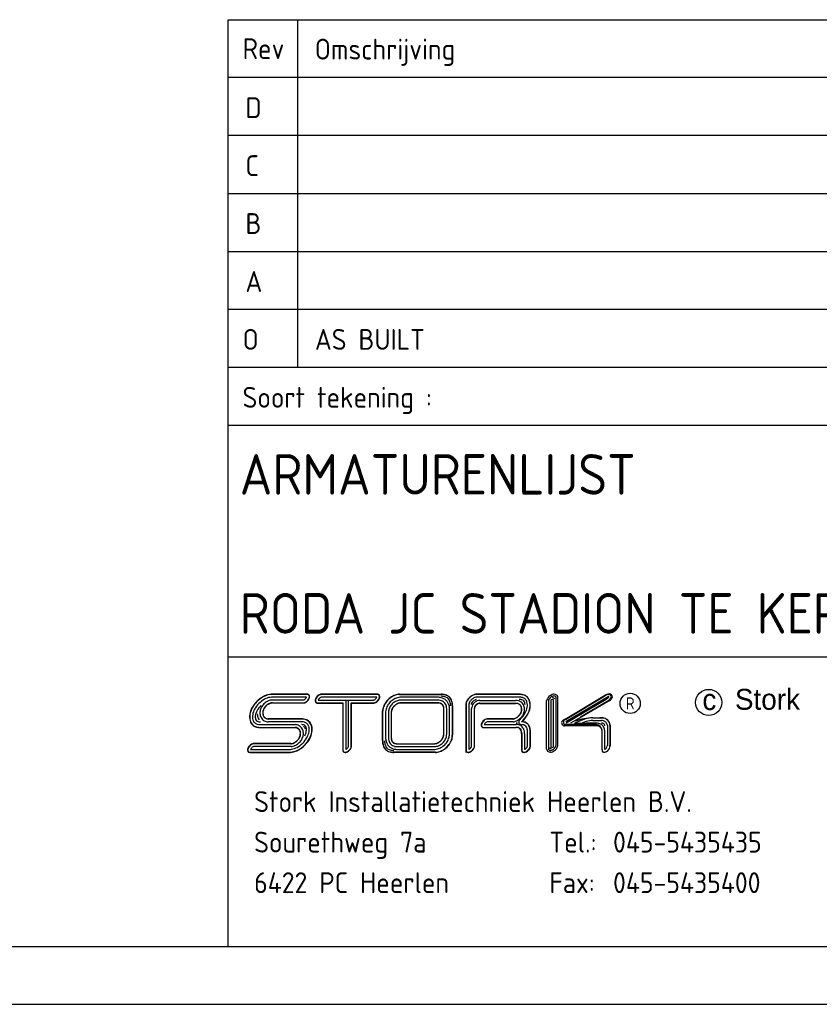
# Model space of a CAD drawing. Extents: x 0 to 420, y 0 to 297.
# Tile 2 of 6: x 217 to 286, y 0 to 85. Entities that reach past the tile are written whole.
import ezdxf
from ezdxf.enums import TextEntityAlignment as Align

# ---------------------------------------------------------------- set-up
doc = ezdxf.new("R2010")
doc.units = 0
doc.header["$LTSCALE"] = 1500
for name, color, linetype in [('E--L$2A-_KADER', 7, 'CONTINUOUS'), ('E--L$4A-_STEMPEL', 2, 'CONTINUOUS'), ('E--L6222_WCD220V', 3, 'CONTINUOUS')]:
    doc.layers.add(name, color=color, linetype=linetype)
doc.styles.add('ISO', font='isocp.shx')

# ---------------------------------------------------------------- blocks, each defined once
blk = doc.blocks.new('STEMPEL')
at = {"layer": 'E--L$4A-_STEMPEL', "color": 3}
for p, q in [((-185, 85), (-5, 85)), ((-185, 5), (-185, 85)), ((-185, 55), (-5, 55)), ((-185, 30), (-5, 30)), ((-178.225, 26.511), (-181.149, 26.511)), ((-178.377, 26.75), (-181.144, 26.75)), ((-178.377, 26.767), (-181.14, 26.767)), ((-178.101, 26.767), (-178.377, 26.767)), ((-178.114, 26.75), (-178.377, 26.75)), ((-178.101, 26.767), (-178.088, 26.761)), ((-172.163, 26.511), (-176.931, 26.511)), ((-172.101, 26.767), (-176.921, 26.767)), ((-172.101, 26.75), (-176.921, 26.75)), ((-170.186, 26.764), (-166.614, 26.764)), ((-170.186, 26.747), (-166.614, 26.747)), ((-166.902, 26.505), (-170.071, 26.505)), ((-159.873, 26.767), (-163.547, 26.767)), ((-159.873, 26.767), (-163.547, 26.767)), ((-159.871, 26.75), (-163.547, 26.75)), ((-159.868, 26.511), (-163.547, 26.511)), ((-156.664, 22.376), (-156.663, 26.476)), ((-156.514, 22.366), (-156.513, 26.486)), ((-155.892, 24.627), (-152.475, 26.66)), ((-155.866, 24.601), (-152.464, 26.624)), ((-155.83, 24.404), (-152.179, 26.575)), ((-181.184, 26.274), (-178.471, 26.274)), ((-181.176, 26.035), (-178.445, 26.035)), ((-181.17, 26.018), (-178.431, 26.018)), ((-181.17, 26.018), (-178.431, 26.018)), ((-177.269, 26.024), (-175.079, 26.024)), ((-177.269, 26.007), (-175.096, 26.007)), ((-177.208, 26.263), (-174.594, 26.263)), ((-175.096, 26.007), (-175.096, 21.929)), ((-175.079, 26.024), (-175.079, 21.929)), ((-174.841, 26.263), (-174.841, 22.012)), ((-174.594, 22.283), (-174.594, 26.263)), ((-174.594, 26.263), (-172.44, 26.263)), ((-174.355, 26.024), (-172.449, 26.024)), ((-174.355, 22.306), (-174.355, 26.024)), ((-174.338, 26.007), (-172.449, 26.007)), ((-174.338, 22.306), (-174.338, 26.007)), ((-174.338, 22.306), (-174.338, 25.865)), ((-174.338, 22.306), (-174.338, 25.865)), ((-166.891, 26.011), (-170.069, 26.011)), ((-166.891, 26.011), (-170.069, 26.011)), ((-166.898, 26.266), (-170.068, 26.266)), ((-166.894, 26.028), (-170.068, 26.028)), ((-166.374, 23.332), (-166.374, 25.514)), ((-166.374, 23.332), (-166.374, 25.514)), ((-166.374, 23.332), (-166.374, 25.514)), ((-166.357, 23.333), (-166.357, 25.514)), ((-166.118, 23.334), (-166.118, 25.516)), ((-165.88, 23.334), (-165.88, 25.516)), ((-165.638, 25.755), (-165.638, 23.227)), ((-165.621, 25.755), (-165.621, 23.227)), ((-164.466, 25.839), (-164.466, 21.978)), ((-164.449, 25.84), (-164.449, 21.978)), ((-164.21, 25.842), (-164.21, 22.012)), ((-163.968, 22.261), (-163.968, 25.529)), ((-163.729, 22.235), (-163.729, 25.53)), ((-163.712, 22.233), (-163.712, 25.531)), ((-163.266, 25.967), (-160.171, 25.967)), ((-163.266, 25.967), (-160.171, 25.967)), ((-163.261, 25.984), (-160.176, 25.984)), ((-163.256, 26.223), (-160.182, 26.223)), ((-157.487, 22.031), (-157.487, 26.191)), ((-157.336, 26.178), (-157.337, 22.045)), ((-157.112, 26.213), (-157.113, 22.285)), ((-156.888, 22.268), (-156.887, 26.235)), ((-152.354, 26.31), (-155.788, 24.262)), ((-152.112, 26.235), (-154.555, 24.78)), ((-152.086, 26.208), (-154.493, 24.775)), ((-171.654, 22.764), (-171.654, 25.318)), ((-171.637, 22.764), (-171.637, 25.318)), ((-171.395, 25.15), (-171.395, 23.023)), ((-171.156, 25.153), (-171.156, 23.02)), ((-170.918, 25.157), (-170.918, 23.016)), ((-170.901, 25.16), (-170.901, 23.013)), ((-154.493, 24.775), (-154.759, 24.616)), ((-153.492, 24.724), (-152.726, 24.724)), ((-153.49, 24.731), (-152.899, 24.731)), ((-182.202, 24.144), (-179.198, 24.144)), ((-182.201, 23.905), (-179.209, 23.905)), ((-182.2, 23.888), (-179.217, 23.888)), ((-178.63, 24.386), (-181.547, 24.386)), ((-178.626, 24.624), (-181.538, 24.624)), ((-178.623, 24.641), (-181.53, 24.641)), ((-162.98, 23.909), (-160.12, 23.909)), ((-162.97, 23.892), (-160.116, 23.892)), ((-162.868, 24.148), (-160.124, 24.148)), ((-160.38, 24.39), (-162.576, 24.39)), ((-162.568, 24.646), (-162.56, 24.645)), ((-160.394, 24.628), (-162.565, 24.628)), ((-160.394, 24.645), (-162.56, 24.645)), ((-160.405, 24.645), (-162.56, 24.645)), ((-160.005, 24.271), (-160.126, 24.271)), ((-155.892, 24.627), (-156.062, 24.526)), ((-153.215, 24.151), (-155.964, 24.152)), ((-153.215, 24.03), (-155.964, 24.03)), ((-154.814, 24.626), (-155.423, 24.262)), ((-154.415, 24.521), (-155.086, 24.263)), ((-155.085, 24.262), (-154.825, 24.262)), ((-154.759, 24.616), (-155.02, 24.452)), ((-154.825, 24.262), (-154.062, 24.262)), ((-153.114, 24.262), (-154.062, 24.262)), ((-153.492, 24.499), (-152.735, 24.499)), ((-152.239, 24.085), (-152.239, 22.354)), ((-152.015, 24.105), (-152.015, 22.33)), ((-152.007, 24.117), (-152.007, 22.327)), ((-159.647, 23.382), (-159.647, 22.009)), ((-159.63, 23.372), (-159.63, 22.008)), ((-159.391, 23.36), (-159.391, 22.013)), ((-159.149, 22.315), (-159.149, 23.534)), ((-158.91, 22.336), (-158.91, 23.525)), ((-158.893, 22.337), (-158.893, 23.52)), ((-152.699, 21.983), (-152.699, 23.515)), ((-152.692, 21.972), (-152.691, 23.604)), ((-152.468, 22.001), (-152.467, 23.612)), ((-179.579, 22.501), (-182.83, 22.501)), ((-179.579, 22.501), (-182.83, 22.501)), ((-179.572, 22.484), (-182.819, 22.484)), ((-179.563, 22.246), (-182.796, 22.246)), ((-170.391, 22.499), (-167.24, 22.499)), ((-170.389, 22.482), (-167.245, 22.482)), ((-170.386, 22.243), (-167.252, 22.243)), ((-183.066, 21.765), (-179.723, 21.765)), ((-183.057, 21.748), (-179.724, 21.748)), ((-183.057, 21.748), (-179.724, 21.748)), ((-183.052, 22.003), (-179.72, 22.003)), ((-167.098, 21.762), (-170.688, 21.762)), ((-167.098, 21.745), (-170.688, 21.745)), ((-170.383, 22.004), (-167.258, 22.004)), ((-164.466, 21.978), (-164.466, 21.748)), ((-152.699, 21.983), (-152.699, 21.927))]:
    blk.add_line(p, q, dxfattribs=at)
at = {"layer": 'E--L$4A-_STEMPEL', "color": 2}
for p, q in [((-179.013, 85), (-179.013, 55)), ((-5, 80), (-185, 80)), ((-5, 75), (-185, 75)), ((-185, 70), (-5, 70)), ((-185, 65), (-5, 65)), ((-185, 60), (-5, 60)), ((-185, 50), (-5, 50))]:
    blk.add_line(p, q, dxfattribs=at)
blk.add_circle((-150.271, 25.977), 0.875, dxfattribs=at)
at = {"layer": 'E--L$4A-_STEMPEL', "color": 3}
blk.add_circle((-143.488, 26.06), 1.128, dxfattribs=at)
for centre, radius, start, end in [((-180.802, 24.424), 2.431, 118.6539, 135), ((-180.802, 24.424), 2.414, 118.6539, 135), ((-181.116, 24.999), 1.776, 99.69866, 118.6539), ((-181.116, 24.999), 1.759, 99.69866, 118.6539), ((-181.116, 24.999), 1.521, 99.69866, 118.6539), ((-181.198, 25.479), 1.288, 87.67122, 99.69866), ((-181.198, 25.479), 1.271, 87.52978, 99.69866), ((-181.198, 25.479), 1.033, 87.25914, 99.69866), ((-178.637, 26.69), 0.451, 298.6539, 315), ((-178.637, 26.69), 0.451, 315, 331.3461), ((-178.448, 26.587), 0.235, 331.3461, 341.20872), ((-178.637, 26.69), 0.69, 315, 331.3461), ((-178.637, 26.69), 0.707, 315, 331.3461), ((-178.637, 26.69), 0.707, 315, 331.3461), ((-178.171, 26.442), 0.313, 75.32703, 79.47301), ((-178.13, 26.601), 0.148, 45, 75.32703), ((-178.13, 26.601), 0.165, 45, 75.32703), ((-178.13, 26.601), 0.165, 45, 75.32703), ((-178.13, 26.601), 0.165, 45, 75.32703), ((-178.448, 26.587), 0.474, 331.3461, 350.30134), ((-178.13, 26.601), 0.148, 14.67297, 45), ((-178.448, 26.587), 0.491, 331.3461, 350.30134), ((-178.448, 26.587), 0.491, 331.3461, 350.30134), ((-178.13, 26.601), 0.165, 14.67297, 45), ((-178.289, 26.56), 0.313, 350.30134, 14.67297), ((-178.289, 26.56), 0.33, 350.30134, 14.67297), ((-176.984, 26.192), 0.491, 151.3461, 170.30134), ((-176.984, 26.192), 0.474, 151.3461, 170.30134), ((-176.794, 26.088), 0.707, 135, 151.3461), ((-176.794, 26.088), 0.69, 135, 151.3461), ((-176.794, 26.088), 0.707, 118.6539, 135), ((-176.794, 26.088), 0.69, 118.6539, 135), ((-176.794, 26.088), 0.451, 135, 151.3461), ((-176.898, 26.278), 0.491, 99.69866, 118.6539), ((-176.898, 26.278), 0.474, 99.69866, 118.6539), ((-176.794, 26.088), 0.451, 118.6539, 135), ((-176.898, 26.278), 0.235, 98.04844, 118.6539), ((-176.925, 26.437), 0.33, 89.53264, 99.69866), ((-176.925, 26.437), 0.313, 89.53264, 99.69866), ((-172.576, 26.685), 0.451, 298.6539, 315), ((-172.576, 26.685), 0.451, 315, 331.3461), ((-172.387, 26.582), 0.235, 331.3461, 342.53378), ((-172.111, 26.437), 0.33, 75.32703, 91.16503), ((-172.111, 26.437), 0.313, 75.32703, 91.16503), ((-172.576, 26.685), 0.69, 315, 331.3461), ((-172.069, 26.596), 0.148, 45, 75.32703), ((-172.069, 26.596), 0.165, 45, 75.32703), ((-172.387, 26.582), 0.474, 331.3461, 350.30134), ((-172.069, 26.596), 0.148, 14.67297, 45), ((-172.387, 26.582), 0.491, 331.3461, 350.30134), ((-172.069, 26.596), 0.165, 14.67297, 45), ((-172.228, 26.554), 0.313, 350.30134, 14.67297), ((-172.228, 26.554), 0.33, 350.30134, 14.67297), ((-169.903, 25.014), 1.817, 118.6539, 135), ((-169.903, 25.014), 1.8, 118.6539, 135), ((-169.939, 25.048), 1.485, 118.6539, 135), ((-170.142, 25.451), 1.318, 99.69866, 118.6539), ((-170.142, 25.451), 1.301, 99.69866, 118.6539), ((-170.042, 25.238), 1.269, 99.69866, 118.6539), ((-170.205, 25.817), 0.947, 89.02757, 99.69866), ((-170.205, 25.817), 0.93, 89.02757, 99.69866), ((-170.069, 25.397), 1.108, 90.06648, 99.69866), ((-166.87, 25.397), 1.108, 75.32703, 91.62801), ((-166.568, 25.455), 1.31, 75.32703, 91.81866), ((-166.568, 25.455), 1.293, 75.32703, 91.81866), ((-166.568, 25.455), 1.134, 75.32703, 91.81866), ((-166.829, 25.556), 0.944, 45, 75.32703), ((-166.439, 25.945), 0.627, 45, 75.32703), ((-166.439, 25.945), 0.786, 45, 75.32703), ((-166.439, 25.945), 0.804, 45, 75.32703), ((-166.439, 25.945), 0.627, 14.67297, 45), ((-166.439, 25.945), 0.786, 14.67297, 45), ((-166.439, 25.945), 0.804, 14.67297, 45), ((-163.346, 25.647), 1.164, 135, 151.3461), ((-163.346, 25.647), 1.147, 135, 151.3461), ((-163.346, 25.647), 1.164, 118.6539, 135), ((-163.346, 25.647), 1.147, 118.6539, 135), ((-163.346, 25.647), 0.908, 118.6539, 135), ((-163.505, 25.939), 0.832, 99.69866, 118.6539), ((-163.505, 25.939), 0.832, 99.69866, 118.6539), ((-163.505, 25.939), 0.832, 99.69866, 118.6539), ((-163.505, 25.939), 0.815, 99.69866, 118.6539), ((-163.505, 25.939), 0.576, 99.69866, 118.6539), ((-163.547, 26.183), 0.584, 89.99579, 99.69866), ((-163.547, 26.183), 0.567, 89.99579, 99.69866), ((-163.547, 26.183), 0.328, 89.99579, 99.69866), ((-159.842, 25.457), 1.293, 75.32703, 91.29914), ((-159.842, 25.457), 1.31, 75.32703, 91.2259), ((-159.842, 25.457), 1.054, 75.32703, 91.43868), ((-159.713, 25.947), 0.548, 45, 75.32703), ((-159.713, 25.947), 0.786, 45, 75.32703), ((-159.713, 25.947), 0.804, 45, 75.32703), ((-159.713, 25.947), 0.786, 14.67297, 45), ((-159.713, 25.947), 0.804, 14.67297, 45), ((-156.899, 26.093), 0.595, 151.33037, 170.28561), ((-156.721, 25.995), 0.798, 134.98427, 151.33037), ((-156.721, 25.995), 0.649, 134.98427, 151.33037), ((-156.721, 25.995), 0.798, 118.63817, 134.98427), ((-156.721, 25.995), 0.649, 118.63817, 134.98427), ((-156.818, 26.174), 0.595, 99.68293, 118.63817), ((-156.818, 26.174), 0.446, 99.68293, 118.63817), ((-156.999, 26.213), 0.263, 28.08448, 88.08648), ((-156.843, 26.323), 0.444, 75.3113, 99.68293), ((-156.843, 26.323), 0.294, 75.3113, 99.68293), ((-156.804, 26.473), 0.139, 44.98427, 75.3113), ((-156.804, 26.473), 0.289, 44.98427, 75.3113), ((-156.804, 26.473), 0.139, 14.65724, 44.98427), ((-156.954, 26.433), 0.294, 8.35323, 14.65724), ((-156.804, 26.473), 0.289, 14.65724, 44.98427), ((-156.954, 26.433), 0.444, 6.796, 14.65724), ((-151.993, 25.896), 0.903, 95.88102, 122.26119), ((-151.252, 24.307), 2.615, 111.81993, 117.61738), ((-153.598, 28.051), 2.135, 306.8654, 314.46239), ((-152.129, 26.505), 0.249, 16.457, 112.4088), ((-152.152, 26.534), 0.0494, 351.7652, 124.07168), ((-152.052, 26.547), 0.249, 354.33678, 97.85954), ((-152.417, 26.788), 0.668, 299.7592, 336.80044), ((-152.508, 26.748), 0.649, 314.98427, 331.33037), ((-152.33, 26.651), 0.446, 331.33037, 350.28561), ((-181.377, 24.738), 1.776, 151.3461, 170.30134), ((-181.377, 24.738), 1.759, 151.3461, 170.30134), ((-180.802, 24.424), 2.431, 135, 151.3461), ((-180.802, 24.424), 2.414, 135, 151.3461), ((-180.802, 24.424), 2.176, 135, 151.3461), ((-180.802, 24.424), 1.937, 135, 151.3461), ((-180.802, 24.424), 2.176, 118.6539, 135), ((-181.191, 25.125), 1.063, 151.3461, 170.30134), ((-180.991, 25.016), 1.29, 135, 151.3461), ((-181.191, 25.125), 0.824, 151.3461, 170.30134), ((-181.191, 25.125), 0.807, 151.3461, 170.30134), ((-180.991, 25.016), 1.051, 135, 151.3461), ((-180.991, 25.016), 1.29, 118.6539, 135), ((-180.991, 25.016), 1.034, 135, 151.3461), ((-180.991, 25.016), 1.051, 118.6539, 135), ((-180.991, 25.016), 1.034, 118.6539, 135), ((-181.1, 25.215), 1.063, 99.69866, 118.6539), ((-181.1, 25.215), 0.824, 99.69866, 118.6539), ((-181.1, 25.215), 0.807, 99.69866, 118.6539), ((-181.129, 25.382), 0.894, 93.55078, 99.69866), ((-181.129, 25.382), 0.655, 94.14769, 99.69866), ((-181.129, 25.382), 0.638, 94.7671, 99.69866), ((-178.534, 26.501), 0.235, 285.40422, 298.6539), ((-178.534, 26.501), 0.491, 279.69866, 298.6539), ((-178.534, 26.501), 0.474, 280.83536, 298.6539), ((-178.637, 26.69), 0.69, 298.6539, 315), ((-178.637, 26.69), 0.707, 298.6539, 315), ((-178.637, 26.69), 0.707, 298.6539, 315), ((-177.143, 26.219), 0.33, 170.30134, 194.67297), ((-177.302, 26.178), 0.165, 194.67297, 225), ((-177.143, 26.219), 0.313, 170.30134, 194.67297), ((-177.302, 26.178), 0.148, 194.67297, 225), ((-177.302, 26.178), 0.165, 225, 255.32703), ((-177.302, 26.178), 0.148, 225, 255.32703), ((-177.26, 26.337), 0.33, 255.32703, 268.87084), ((-177.26, 26.337), 0.313, 255.32703, 268.87084), ((-176.984, 26.192), 0.235, 151.3461, 162.53529), ((-172.446, 26.337), 0.313, 269.63102, 279.69866), ((-172.446, 26.337), 0.33, 269.63102, 279.69866), ((-172.473, 26.496), 0.235, 278.03814, 298.6539), ((-172.473, 26.496), 0.474, 279.69866, 298.6539), ((-172.473, 26.496), 0.491, 279.69866, 298.6539), ((-172.473, 26.496), 0.491, 279.69866, 298.6539), ((-172.576, 26.685), 0.69, 298.6539, 315), ((-172.576, 26.685), 0.707, 298.6539, 315), ((-172.576, 26.685), 0.707, 315, 331.3461), ((-170.341, 25.253), 1.318, 151.3461, 170.30134), ((-170.341, 25.253), 1.301, 151.3461, 170.30134), ((-169.903, 25.014), 1.817, 135, 151.3461), ((-169.903, 25.014), 1.8, 135, 151.3461), ((-170.128, 25.152), 1.269, 151.3461, 170.30134), ((-169.939, 25.048), 1.485, 135, 151.3461), ((-170.128, 25.152), 1.031, 151.3461, 170.30134), ((-169.939, 25.048), 1.247, 135, 151.3461), ((-170.128, 25.152), 0.792, 151.3461, 170.30134), ((-170.128, 25.152), 0.775, 151.3461, 170.30134), ((-169.939, 25.048), 1.008, 135, 151.3461), ((-169.939, 25.048), 1.247, 118.6539, 135), ((-169.939, 25.048), 0.991, 135, 151.3461), ((-169.939, 25.048), 1.008, 118.6539, 135), ((-169.939, 25.048), 0.991, 118.6539, 135), ((-170.042, 25.238), 1.031, 99.69866, 118.6539), ((-170.042, 25.238), 0.792, 99.69866, 118.6539), ((-170.042, 25.238), 0.775, 99.69866, 118.6539), ((-170.042, 25.238), 0.775, 99.69866, 118.6539), ((-170.069, 25.397), 0.87, 89.92495, 99.69866), ((-170.069, 25.397), 0.631, 89.91189, 99.69866), ((-170.069, 25.397), 0.614, 89.89812, 99.69866), ((-166.87, 25.397), 0.87, 75.32703, 91.83787), ((-166.87, 25.397), 0.614, 75.32703, 92.495), ((-166.87, 25.397), 0.631, 75.32703, 92.15763), ((-166.829, 25.556), 0.449, 45, 75.32703), ((-166.829, 25.556), 0.466, 45, 75.32703), ((-166.829, 25.556), 0.705, 45, 75.32703), ((-166.829, 25.556), 0.449, 14.67297, 45), ((-166.829, 25.556), 0.466, 14.67297, 45), ((-166.988, 25.515), 0.614, 359.92412, 14.67297), ((-166.988, 25.515), 0.631, 359.93438, 14.67297), ((-166.829, 25.556), 0.705, 14.67297, 45), ((-166.829, 25.556), 0.944, 14.67297, 45), ((-166.988, 25.515), 0.87, 0.0559, 14.67297), ((-166.988, 25.515), 1.108, 0.04952, 14.67297), ((-166.929, 25.817), 1.134, 357.58729, 14.67297), ((-166.929, 25.817), 1.293, 357.58729, 14.67297), ((-166.929, 25.817), 1.31, 357.58729, 14.67297), ((-163.882, 25.848), 0.584, 170.30134, 180.7062), ((-163.638, 25.806), 0.832, 151.3461, 170.30134), ((-163.882, 25.848), 0.567, 170.30134, 180.79916), ((-163.638, 25.806), 0.815, 151.3461, 170.30134), ((-163.882, 25.848), 0.328, 170.30134, 181.05021), ((-163.638, 25.806), 0.576, 151.3461, 170.30134), ((-163.346, 25.647), 0.908, 135, 151.3461), ((-163.638, 25.806), 0.377, 151.3461, 170.30134), ((-163.346, 25.647), 0.71, 135, 151.3461), ((-163.37, 25.534), 0.597, 170.30134, 180.42442), ((-163.303, 25.522), 0.665, 151.3461, 170.30134), ((-163.223, 25.478), 0.757, 135, 151.3461), ((-163.346, 25.647), 0.71, 118.6539, 135), ((-163.223, 25.478), 0.757, 118.6539, 135), ((-163.37, 25.534), 0.359, 170.30134, 180.54769), ((-163.303, 25.522), 0.427, 151.3461, 170.30134), ((-163.37, 25.534), 0.342, 170.30134, 180.73416), ((-163.303, 25.522), 0.41, 151.3461, 170.30134), ((-163.303, 25.522), 0.41, 151.3461, 170.30134), ((-163.303, 25.522), 0.41, 151.3461, 170.30134), ((-163.505, 25.939), 0.377, 99.69866, 118.6539), ((-163.223, 25.478), 0.518, 135, 151.3461), ((-163.223, 25.478), 0.501, 135, 151.3461), ((-163.223, 25.478), 0.518, 118.6539, 135), ((-163.267, 25.559), 0.665, 99.69866, 118.6539), ((-163.223, 25.478), 0.501, 118.6539, 135), ((-163.267, 25.559), 0.427, 99.69866, 118.6539), ((-163.267, 25.559), 0.41, 99.69866, 118.6539), ((-163.278, 25.626), 0.597, 87.89225, 99.69866), ((-163.278, 25.626), 0.359, 87.28001, 99.69866), ((-163.278, 25.626), 0.342, 86.35368, 99.69866), ((-160.14, 25.354), 0.87, 75.32703, 92.76113), ((-160.14, 25.354), 0.614, 75.32703, 93.74854), ((-160.14, 25.354), 0.631, 75.32703, 93.24158), ((-160.099, 25.513), 0.449, 45, 75.32703), ((-160.099, 25.513), 0.466, 45, 75.32703), ((-160.099, 25.513), 0.705, 45, 75.32703), ((-159.842, 25.457), 0.855, 75.32703, 91.43868), ((-160.099, 25.513), 0.449, 14.67297, 45), ((-160.099, 25.513), 0.466, 14.67297, 45), ((-160.258, 25.472), 0.614, 350.30134, 14.67297), ((-160.258, 25.472), 0.631, 350.30134, 14.67297), ((-159.713, 25.947), 0.349, 45, 75.32703), ((-160.099, 25.513), 0.705, 14.67297, 45), ((-159.713, 25.947), 0.349, 14.67297, 45), ((-160.258, 25.472), 0.87, 350.30134, 14.67297), ((-160.203, 25.819), 0.855, 2.26178, 14.67297), ((-160.691, 25.902), 1.549, 331.3461, 350.30134), ((-159.713, 25.947), 0.548, 14.67297, 45), ((-160.203, 25.819), 1.054, 350.30134, 14.67297), ((-160.691, 25.902), 1.788, 331.3461, 350.30134), ((-160.691, 25.902), 1.805, 331.3461, 350.30134), ((-160.203, 25.819), 1.293, 350.30134, 14.67297), ((-160.203, 25.819), 1.31, 350.30134, 14.67297), ((-157.045, 26.13), 0.447, 170.28561, 170.56323), ((-157.048, 26.118), 0.444, 170.28561, 170.56323), ((-156.899, 26.093), 0.446, 151.33037, 169.00898), ((-156.999, 26.213), 0.113, 11.34471, 179.98537), ((-152.644, 26.669), 0.462, 308.94873, 314.98427), ((-152.508, 26.748), 0.649, 307.6729, 314.98427), ((-181.858, 24.82), 1.288, 170.30134, 194.67297), ((-181.858, 24.82), 1.271, 170.30134, 194.67297), ((-181.858, 24.82), 1.033, 170.30134, 194.67297), ((-181.377, 24.738), 1.521, 151.3461, 170.30134), ((-181.858, 24.82), 0.794, 170.30134, 194.67297), ((-181.377, 24.738), 1.282, 151.3461, 170.30134), ((-181.357, 25.153), 1.132, 184.35547, 194.67297), ((-181.525, 25.11), 0.959, 194.67297, 214.50994), ((-181.357, 25.153), 0.894, 170.30134, 194.67297), ((-181.525, 25.11), 0.721, 194.67297, 225), ((-181.357, 25.153), 0.655, 170.30134, 194.67297), ((-181.357, 25.153), 0.638, 170.30134, 194.67297), ((-181.525, 25.11), 0.482, 194.67297, 225), ((-181.525, 25.11), 0.465, 194.67297, 225), ((-181.525, 25.11), 0.465, 194.67297, 225), ((-181.525, 25.11), 0.482, 225, 255.32703), ((-181.525, 25.11), 0.465, 225, 255.32703), ((-181.525, 25.11), 0.465, 225, 255.32703), ((-181.525, 25.11), 0.465, 225, 255.32703), ((-181.481, 25.277), 0.638, 255.32703, 264.27988), ((-181.481, 25.277), 0.638, 255.32703, 264.27988), ((-181.481, 25.277), 0.638, 255.32703, 264.27988), ((-181.481, 25.277), 0.638, 255.32703, 264.27988), ((-170.707, 25.315), 0.947, 170.30134, 180.12841), ((-170.707, 25.315), 0.93, 170.30134, 180.12841), ((-170.287, 25.179), 1.108, 170.30134, 181.52323), ((-170.287, 25.179), 0.87, 170.30134, 181.71959), ((-170.287, 25.179), 0.631, 170.30134, 182.01876), ((-170.287, 25.179), 0.614, 170.30134, 182.33441), ((-160.502, 25.413), 0.775, 278.01793, 298.6539), ((-160.502, 25.413), 0.775, 279.69866, 298.6539), ((-160.502, 25.413), 0.775, 279.69866, 298.6539), ((-160.502, 25.413), 0.792, 279.69866, 298.6539), ((-160.606, 25.602), 0.991, 298.6539, 315), ((-160.606, 25.602), 1.008, 298.6539, 315), ((-160.606, 25.602), 1.247, 298.6539, 315), ((-160.606, 25.602), 0.991, 315, 331.3461), ((-160.606, 25.602), 1.008, 315, 331.3461), ((-161.275, 26.221), 2.215, 311.28215, 331.3461), ((-160.416, 25.499), 0.775, 331.3461, 350.30134), ((-160.606, 25.602), 1.247, 315, 331.3461), ((-160.416, 25.499), 0.792, 331.3461, 350.30134), ((-161.275, 26.221), 2.453, 311.28215, 331.3461), ((-161.275, 26.221), 2.47, 312.42506, 331.3461), ((-160.416, 25.499), 1.031, 331.3461, 350.30134), ((-153.338, 19.568), 5.165, 91.68722, 109.00792), ((-153.492, 22.447), 2.277, 89.98427, 106.42703), ((-152.81, 23.597), 1.138, 75.3113, 93.97938), ((-152.81, 23.597), 1.13, 75.3113, 85.73276), ((-152.697, 24.029), 0.684, 44.98427, 75.3113), ((-152.697, 24.029), 0.691, 44.98427, 75.3113), ((-182.341, 24.694), 0.789, 194.67297, 225), ((-182.341, 24.694), 0.772, 194.67297, 225), ((-182.341, 24.694), 0.789, 225, 255.32703), ((-182.341, 24.694), 0.772, 225, 255.32703), ((-182.341, 24.694), 0.534, 194.67297, 225), ((-182.341, 24.694), 0.534, 225, 255.32703), ((-182.341, 24.694), 0.295, 194.67297, 225), ((-182.341, 24.694), 0.295, 225, 255.32703), ((-182.214, 25.176), 1.288, 255.32703, 270.56575), ((-182.214, 25.176), 1.271, 255.32703, 270.60011), ((-182.214, 25.176), 1.033, 255.32703, 270.66584), ((-182.214, 25.176), 0.794, 255.32703, 270.66584), ((-181.525, 25.11), 0.721, 225, 255.32703), ((-181.481, 25.277), 0.894, 255.32703, 265.73961), ((-181.481, 25.277), 0.655, 255.32703, 265.02327), ((-179.271, 23.248), 0.66, 75.32703, 84.62076), ((-179.271, 23.248), 0.643, 75.32703, 83.82451), ((-179.271, 23.248), 0.899, 75.32703, 85.39051), ((-179.226, 23.417), 0.468, 45, 75.32703), ((-179.226, 23.417), 0.485, 45, 75.32703), ((-179.226, 23.417), 0.724, 45, 75.32703), ((-179.226, 23.417), 0.724, 14.67297, 45), ((-178.674, 23.347), 0.801, 75.32703, 87.61039), ((-178.674, 23.347), 1.039, 75.32703, 87.61039), ((-178.674, 23.347), 1.295, 75.32703, 87.96779), ((-178.674, 23.347), 1.278, 75.32703, 87.84501), ((-178.547, 23.832), 0.3, 45, 75.32703), ((-179.226, 23.417), 0.963, 20.93602, 38.09991), ((-178.547, 23.832), 0.538, 45, 75.32703), ((-178.547, 23.832), 0.777, 45, 75.32703), ((-178.547, 23.832), 0.794, 45, 75.32703), ((-178.547, 23.832), 0.3, 14.67297, 45), ((-179.032, 23.705), 0.801, 350.30134, 14.67297), ((-178.547, 23.832), 0.538, 14.67297, 45), ((-179.032, 23.705), 1.039, 350.30134, 14.67297), ((-178.547, 23.832), 0.777, 14.67297, 45), ((-178.547, 23.832), 0.794, 14.67297, 45), ((-179.032, 23.705), 1.278, 350.30134, 14.67297), ((-179.032, 23.705), 1.295, 350.30134, 14.67297), ((-162.804, 24.099), 0.33, 170.30134, 194.67297), ((-162.646, 24.072), 0.491, 151.3461, 170.30134), ((-162.963, 24.057), 0.165, 194.67297, 225), ((-162.804, 24.099), 0.313, 170.30134, 194.67297), ((-162.646, 24.072), 0.474, 151.3461, 170.30134), ((-162.963, 24.057), 0.148, 194.67297, 225), ((-162.963, 24.057), 0.165, 225, 267.65598), ((-162.456, 23.968), 0.707, 135, 151.3461), ((-162.963, 24.057), 0.148, 225, 255.32703), ((-162.456, 23.968), 0.69, 135, 151.3461), ((-162.922, 24.216), 0.313, 255.32703, 259.23376), ((-162.456, 23.968), 0.707, 118.6539, 135), ((-162.456, 23.968), 0.69, 118.6539, 135), ((-162.646, 24.072), 0.235, 151.3461, 161.14656), ((-162.456, 23.968), 0.451, 135, 151.3461), ((-162.559, 24.158), 0.491, 99.69866, 118.6539), ((-162.559, 24.158), 0.474, 99.69866, 118.6539), ((-162.456, 23.968), 0.451, 118.6539, 135), ((-162.559, 24.158), 0.235, 99.69866, 118.6539), ((-162.587, 24.316), 0.33, 86.7095, 99.69866), ((-162.587, 24.316), 0.313, 85.95819, 99.69866), ((-162.587, 24.316), 0.0742, 81.69449, 99.69866), ((-160.475, 25.254), 0.631, 277.41359, 279.69866), ((-160.475, 25.254), 0.614, 278.57465, 279.69866), ((-160.475, 25.254), 0.614, 278.57465, 279.69866), ((-160.475, 25.254), 0.614, 278.57465, 279.69866), ((-160.475, 25.254), 0.87, 276.3138, 279.69866), ((-160.502, 25.413), 1.031, 279.69866, 298.6539), ((-160.099, 23.333), 0.815, 75.32703, 91.74333), ((-160.099, 23.333), 0.56, 75.32703, 92.43622), ((-160.099, 23.333), 0.577, 75.32703, 92.07298), ((-160.062, 23.474), 0.414, 45, 75.32703), ((-160.062, 23.474), 0.431, 45, 75.32703), ((-159.657, 24.378), 0.239, 131.28215, 275.66046), ((-160.062, 23.474), 0.67, 45, 75.32703), ((-159.591, 23.712), 0.668, 45, 95.66046), ((-159.591, 23.712), 0.43, 45, 95.66046), ((-159.591, 23.712), 0.685, 45, 91.50215), ((-160.062, 23.474), 0.67, 14.67297, 45), ((-159.591, 23.712), 0.685, 45, 70.61613), ((-159.591, 23.712), 0.685, 45, 70.61613), ((-159.591, 23.712), 0.43, 14.67297, 45), ((-160.019, 23.6), 0.873, 355.64674, 14.67297), ((-159.591, 23.712), 0.668, 14.67297, 45), ((-159.591, 23.712), 0.685, 14.67297, 45), ((-160.019, 23.6), 1.111, 356.14249, 14.67297), ((-160.019, 23.6), 1.128, 356.39217, 14.67297), ((-155.926, 24.295), 0.268, 120.54482, 266.07982), ((-155.75, 24.34), 0.285, 113.96212, 221.28994), ((-153.665, 23.032), 1.667, 106.42703, 116.74036), ((-153.388, 22.113), 2.402, 106.56232, 114.55271), ((-153.492, 22.447), 2.052, 89.98427, 106.42703), ((-153.172, 23.446), 0.586, 75.3113, 95.55215), ((-153.263, 23.581), 0.572, 2.30414, 85.23421), ((-153.172, 23.446), 0.818, 75.3113, 85.88344), ((-153.133, 23.596), 0.431, 44.98427, 75.3113), ((-153.133, 23.596), 0.663, 44.98427, 75.3113), ((-153.133, 23.596), 0.431, 14.65724, 44.98427), ((-152.81, 23.597), 0.681, 75.3113, 85.23475), ((-152.81, 23.597), 0.906, 75.3113, 85.23475), ((-153.133, 23.596), 0.663, 14.65724, 44.98427), ((-152.697, 24.029), 0.235, 44.98427, 75.3113), ((-152.697, 24.029), 0.459, 44.98427, 75.3113), ((-152.697, 24.029), 0.235, 14.65724, 44.98427), ((-153.129, 23.916), 0.681, 10.76001, 14.65724), ((-152.697, 24.029), 0.459, 14.65724, 44.98427), ((-153.129, 23.916), 0.906, 10.76001, 14.65724), ((-152.697, 24.029), 0.684, 14.65724, 44.98427), ((-152.697, 24.029), 0.691, 14.65724, 44.98427), ((-153.129, 23.916), 1.13, 9.04525, 14.65724), ((-153.129, 23.916), 1.138, 9.04525, 14.65724), ((-179.765, 23.512), 1.043, 315, 331.3461), ((-179.765, 23.512), 1.06, 315, 331.3461), ((-179.226, 23.417), 0.468, 14.67297, 45), ((-179.226, 23.417), 0.485, 14.67297, 45), ((-179.564, 23.402), 0.814, 331.3461, 350.30134), ((-179.564, 23.402), 0.831, 331.3461, 350.30134), ((-179.395, 23.373), 0.643, 350.30134, 14.67297), ((-179.395, 23.373), 0.66, 350.30134, 14.67297), ((-179.564, 23.402), 1.069, 331.3461, 350.30134), ((-180.093, 24.103), 2.188, 315, 331.3461), ((-179.395, 23.373), 0.899, 350.30134, 14.67297), ((-179.515, 23.788), 1.291, 331.3461, 350.30134), ((-179.515, 23.788), 1.53, 331.3461, 350.30134), ((-179.515, 23.788), 1.768, 331.3461, 350.30134), ((-179.515, 23.788), 1.785, 331.3461, 350.30134), ((-170.287, 22.995), 1.108, 178.55038, 194.67297), ((-170.287, 22.995), 0.87, 178.36351, 194.67297), ((-170.287, 22.995), 0.631, 178.0788, 194.67297), ((-170.287, 22.995), 0.614, 177.7784, 194.67297), ((-167.336, 23.46), 0.991, 315, 331.3461), ((-167.336, 23.46), 1.008, 315, 331.3461), ((-167.147, 23.356), 0.775, 331.3461, 350.30134), ((-167.147, 23.356), 0.792, 331.3461, 350.30134), ((-166.988, 23.329), 0.614, 350.30134, 0.40749), ((-166.988, 23.329), 0.631, 350.30134, 0.3524), ((-167.147, 23.356), 1.031, 331.3461, 350.30134), ((-166.988, 23.329), 0.87, 350.30134, 0.30018), ((-167.147, 23.356), 1.269, 331.3461, 350.30134), ((-166.988, 23.329), 1.108, 350.30134, 0.2659), ((-166.933, 23.256), 1.301, 331.3461, 350.30134), ((-166.933, 23.256), 1.318, 331.3461, 350.30134), ((-166.567, 23.194), 0.93, 350.30134, 1.7252), ((-166.567, 23.194), 0.947, 350.30134, 1.7252), ((-160.062, 23.474), 0.414, 14.67297, 45), ((-160.062, 23.474), 0.431, 14.67297, 45), ((-160.203, 23.437), 0.56, 352.45138, 14.67297), ((-160.203, 23.437), 0.577, 353.57802, 14.67297), ((-160.203, 23.437), 0.815, 354.60002, 14.67297), ((-153.283, 23.556), 0.586, 354.62032, 14.65724), ((-153.283, 23.556), 0.593, 4.59321, 14.65724), ((-153.283, 23.556), 0.818, 3.90761, 14.65724), ((-182.828, 21.931), 0.491, 151.3461, 170.30134), ((-182.828, 21.931), 0.474, 151.3461, 170.30134), ((-182.638, 21.827), 0.707, 135, 151.3461), ((-182.638, 21.827), 0.69, 135, 151.3461), ((-182.638, 21.827), 0.707, 118.6539, 135), ((-182.638, 21.827), 0.69, 118.6539, 135), ((-182.638, 21.827), 0.451, 135, 151.3461), ((-182.742, 22.017), 0.491, 99.69866, 118.6539), ((-182.742, 22.017), 0.474, 99.69866, 118.6539), ((-182.638, 21.827), 0.451, 118.6539, 135), ((-182.742, 22.017), 0.235, 103.23065, 118.6539), ((-182.769, 22.175), 0.313, 99.10395, 99.69866), ((-179.626, 23.142), 0.66, 274.68547, 279.69866), ((-179.626, 23.142), 0.643, 275.37887, 279.69866), ((-179.626, 23.142), 0.643, 275.37887, 279.69866), ((-179.626, 23.142), 0.643, 275.37887, 279.69866), ((-179.626, 23.142), 0.899, 274.01509, 279.69866), ((-179.777, 23.526), 1.53, 279.69866, 298.6539), ((-179.655, 23.31), 0.814, 279.69866, 298.6539), ((-179.655, 23.31), 0.831, 279.69866, 298.6539), ((-179.655, 23.31), 1.069, 279.69866, 298.6539), ((-179.765, 23.512), 1.043, 298.6539, 315), ((-179.765, 23.512), 1.06, 298.6539, 315), ((-179.765, 23.512), 1.299, 298.6539, 315), ((-180.093, 24.103), 2.188, 298.6539, 315), ((-180.093, 24.103), 2.427, 298.6539, 315), ((-180.093, 24.103), 2.444, 298.6539, 315), ((-180.093, 24.103), 2.444, 298.6539, 315), ((-179.765, 23.512), 1.299, 315, 331.3461), ((-180.093, 24.103), 2.427, 315, 331.3461), ((-180.093, 24.103), 2.444, 315, 331.3461), ((-175.016, 22.426), 0.451, 298.6539, 315), ((-175.016, 22.426), 0.451, 315, 331.3461), ((-174.826, 22.322), 0.235, 331.3461, 350.30134), ((-174.826, 22.322), 0.474, 331.3461, 350.30134), ((-174.826, 22.322), 0.491, 331.3461, 350.30134), ((-174.668, 22.295), 0.313, 350.30134, 1.38807), ((-174.668, 22.295), 0.33, 350.30134, 1.38807), ((-174.668, 22.295), 0.33, 350.30134, 1.38807), ((-170.346, 22.693), 1.31, 177.20069, 194.67297), ((-170.346, 22.693), 1.293, 177.20069, 194.67297), ((-170.836, 22.565), 0.804, 194.67297, 225), ((-170.836, 22.565), 0.786, 194.67297, 225), ((-170.346, 22.693), 1.134, 177.20069, 194.67297), ((-170.836, 22.565), 0.627, 194.67297, 225), ((-170.446, 22.953), 0.944, 194.67297, 225), ((-170.836, 22.565), 0.627, 225, 255.32703), ((-170.446, 22.953), 0.705, 194.67297, 225), ((-170.446, 22.953), 0.944, 225, 255.32703), ((-170.446, 22.953), 0.705, 225, 255.32703), ((-170.446, 22.953), 0.466, 194.67297, 225), ((-170.446, 22.953), 0.449, 194.67297, 225), ((-170.446, 22.953), 0.466, 225, 255.32703), ((-170.446, 22.953), 0.449, 225, 255.32703), ((-170.404, 23.112), 0.87, 255.32703, 271.22393), ((-170.404, 23.112), 0.631, 255.32703, 271.43686), ((-170.404, 23.112), 0.614, 255.32703, 271.66152), ((-167.206, 23.111), 0.87, 266.95545, 279.69866), ((-167.206, 23.111), 0.614, 265.86661, 279.69866), ((-167.206, 23.111), 0.631, 266.42565, 279.69866), ((-167.233, 23.27), 0.775, 279.69866, 298.6539), ((-167.233, 23.27), 0.792, 279.69866, 298.6539), ((-167.233, 23.27), 1.031, 279.69866, 298.6539), ((-167.233, 23.27), 1.269, 279.69866, 298.6539), ((-167.336, 23.46), 0.991, 298.6539, 315), ((-167.336, 23.46), 1.008, 298.6539, 315), ((-167.336, 23.46), 1.247, 298.6539, 315), ((-167.336, 23.46), 1.485, 298.6539, 315), ((-167.371, 23.496), 1.8, 298.6539, 315), ((-167.371, 23.496), 1.817, 298.6539, 315), ((-167.336, 23.46), 1.247, 315, 331.3461), ((-167.336, 23.46), 1.485, 315, 331.3461), ((-167.371, 23.496), 1.8, 315, 331.3461), ((-167.371, 23.496), 1.817, 315, 331.3461), ((-164.385, 22.426), 0.451, 298.6539, 315), ((-164.385, 22.426), 0.451, 315, 331.3461), ((-164.195, 22.322), 0.235, 331.3461, 344.94303), ((-164.195, 22.322), 0.474, 331.3461, 349.40818), ((-164.195, 22.322), 0.491, 331.3461, 349.59425), ((-159.569, 22.426), 0.451, 298.6539, 315), ((-159.569, 22.426), 0.451, 315, 331.3461), ((-159.379, 22.322), 0.235, 331.3461, 350.30134), ((-159.221, 22.295), 0.0742, 350.30134, 15.3218), ((-159.379, 22.322), 0.474, 331.3461, 350.30134), ((-159.379, 22.322), 0.491, 331.3461, 350.30134), ((-159.221, 22.295), 0.313, 350.30134, 7.44425), ((-159.221, 22.295), 0.33, 350.30134, 7.24909), ((-157, 22.29), 0.263, 209.30315, 248.4158), ((-157, 22.29), 0.113, 179.98316, 348.62383), ((-157.283, 22.542), 0.649, 314.98427, 331.33037), ((-157.283, 22.542), 0.798, 314.98427, 331.33037), ((-157.104, 22.445), 0.446, 331.33037, 350.28561), ((-156.955, 22.419), 0.294, 350.28561, 351.61531), ((-156.955, 22.419), 0.294, 350.28561, 351.61531), ((-157.104, 22.445), 0.595, 331.33037, 350.28561), ((-156.955, 22.419), 0.444, 350.28561, 353.17253), ((-153.678, 22.667), 1.464, 336.80244, 345.59813), ((-152.454, 22.409), 0.221, 331.33037, 345.49664), ((-153.423, 22.467), 1.414, 344.08164, 354.43577), ((-153.386, 22.463), 1.386, 343.77413, 354.36596), ((-182.987, 21.958), 0.33, 170.30134, 194.67297), ((-183.146, 21.916), 0.165, 194.67297, 225), ((-182.987, 21.958), 0.313, 170.30134, 194.67297), ((-183.146, 21.916), 0.148, 194.67297, 225), ((-183.146, 21.916), 0.165, 225, 255.32703), ((-183.146, 21.916), 0.148, 225, 255.32703), ((-183.104, 22.075), 0.33, 255.32703, 275.71279), ((-183.104, 22.075), 0.313, 255.32703, 277.01816), ((-182.828, 21.931), 0.235, 151.3461, 161.95901), ((-179.694, 23.043), 1.278, 268.73483, 279.69866), ((-179.694, 23.043), 1.295, 268.80691, 279.69866), ((-179.694, 23.043), 1.295, 268.80691, 279.69866), ((-179.694, 23.043), 1.039, 268.5971, 279.69866), ((-179.777, 23.526), 1.768, 279.69866, 298.6539), ((-179.777, 23.526), 1.785, 279.69866, 298.6539), ((-174.768, 21.96), 0.33, 183.78194, 194.67297), ((-174.927, 21.918), 0.165, 194.67297, 225), ((-174.927, 21.918), 0.165, 194.67297, 225), ((-174.927, 21.918), 0.165, 194.67297, 225), ((-174.927, 21.918), 0.165, 194.67297, 225), ((-174.768, 21.96), 0.313, 183.78194, 194.67297), ((-174.927, 21.918), 0.148, 194.67297, 225), ((-174.927, 21.918), 0.165, 225, 255.32703), ((-174.927, 21.918), 0.148, 225, 255.32703), ((-174.885, 22.077), 0.33, 255.32703, 279.69866), ((-174.885, 22.077), 0.33, 255.32703, 279.69866), ((-174.885, 22.077), 0.313, 255.32703, 279.69866), ((-174.912, 22.236), 0.235, 287.704, 298.6539), ((-174.912, 22.236), 0.474, 279.69866, 298.6539), ((-174.912, 22.236), 0.491, 279.69866, 298.6539), ((-175.016, 22.426), 0.69, 298.6539, 315), ((-175.016, 22.426), 0.707, 298.6539, 315), ((-175.016, 22.426), 0.69, 315, 331.3461), ((-175.016, 22.426), 0.707, 315, 331.3461), ((-170.836, 22.565), 0.804, 225, 255.32703), ((-170.836, 22.565), 0.786, 225, 255.32703), ((-170.707, 23.055), 1.31, 255.32703, 270.77636), ((-170.707, 23.055), 1.293, 255.32703, 270.77636), ((-170.707, 23.055), 1.134, 255.32703, 270.77636), ((-170.404, 23.112), 1.108, 255.32703, 271.08418), ((-167.206, 23.111), 1.108, 267.30315, 279.69866), ((-167.069, 22.692), 0.947, 268.50331, 279.69866), ((-167.069, 22.692), 0.93, 268.50331, 279.69866), ((-167.132, 23.058), 1.301, 279.69866, 298.6539), ((-167.132, 23.058), 1.318, 279.69866, 298.6539), ((-164.136, 21.96), 0.33, 176.80547, 194.67297), ((-164.296, 21.918), 0.165, 194.67297, 225), ((-164.136, 21.96), 0.313, 176.71957, 194.67297), ((-164.296, 21.918), 0.148, 194.67297, 225), ((-164.296, 21.918), 0.165, 225, 255.32703), ((-164.296, 21.918), 0.148, 225, 255.32703), ((-164.254, 22.077), 0.33, 255.32703, 279.69866), ((-164.254, 22.077), 0.313, 255.32703, 279.69866), ((-164.281, 22.236), 0.235, 287.57228, 298.6539), ((-164.281, 22.236), 0.474, 279.69866, 298.6539), ((-164.281, 22.236), 0.491, 279.69866, 298.6539), ((-164.385, 22.426), 0.69, 298.6539, 315), ((-164.385, 22.426), 0.707, 298.6539, 315), ((-164.385, 22.426), 0.69, 315, 331.3461), ((-164.385, 22.426), 0.707, 315, 331.3461), ((-159.321, 21.96), 0.33, 171.47124, 194.67297), ((-159.48, 21.918), 0.165, 194.67297, 225), ((-159.48, 21.918), 0.165, 194.67297, 225), ((-159.321, 21.96), 0.313, 171.24152, 194.67297), ((-159.48, 21.918), 0.148, 194.67297, 225), ((-159.48, 21.918), 0.165, 225, 255.32703), ((-159.48, 21.918), 0.148, 225, 255.32703), ((-159.438, 22.078), 0.33, 255.32703, 279.69866), ((-159.438, 22.078), 0.313, 255.32703, 279.69866), ((-159.465, 22.236), 0.235, 288.37551, 298.6539), ((-159.465, 22.236), 0.474, 279.69866, 298.6539), ((-159.465, 22.236), 0.491, 279.69866, 298.6539), ((-159.569, 22.426), 0.69, 298.6539, 315), ((-159.569, 22.426), 0.707, 298.6539, 315), ((-159.569, 22.426), 0.69, 315, 331.3461), ((-159.569, 22.426), 0.707, 315, 331.3461), ((-157.049, 22.104), 0.444, 189.40531, 194.65724), ((-157.199, 22.065), 0.289, 194.65724, 224.98427), ((-157.199, 22.065), 0.289, 224.98427, 255.3113), ((-157.049, 22.104), 0.294, 191.56223, 194.65724), ((-157.049, 22.104), 0.294, 191.56223, 194.65724), ((-157.049, 22.104), 0.294, 191.57796, 194.67297), ((-157.199, 22.065), 0.139, 194.65724, 224.98427), ((-157.199, 22.065), 0.139, 224.98427, 255.3113), ((-157.16, 22.214), 0.444, 255.3113, 279.68293), ((-157.16, 22.214), 0.294, 255.3113, 279.68293), ((-157.185, 22.364), 0.446, 279.68293, 298.63817), ((-157.185, 22.364), 0.595, 279.68293, 298.63817), ((-157.283, 22.542), 0.649, 298.63817, 314.98427), ((-157.283, 22.542), 0.798, 298.63817, 314.98427), ((-152.399, 21.952), 0.302, 184.78249, 194.65724), ((-152.399, 21.952), 0.294, 176.05675, 194.65724), ((-152.548, 21.913), 0.147, 194.65724, 224.98427), ((-152.548, 21.913), 0.139, 194.65724, 224.98427), ((-152.548, 21.913), 0.147, 224.98427, 255.3113), ((-152.548, 21.913), 0.139, 224.98427, 255.3113), ((-152.509, 22.063), 0.302, 255.3113, 279.68293), ((-152.509, 22.063), 0.294, 255.3113, 279.68293), ((-152.535, 22.212), 0.221, 287.61548, 298.63817), ((-152.535, 22.212), 0.446, 279.68293, 298.63817), ((-152.535, 22.212), 0.453, 279.68293, 298.63817), ((-152.632, 22.39), 0.424, 298.63817, 314.98427), ((-152.632, 22.39), 0.649, 298.63817, 314.98427), ((-152.632, 22.39), 0.656, 298.63817, 314.98427), ((-152.632, 22.39), 0.649, 314.98427, 331.33037), ((-152.632, 22.39), 0.656, 314.98427, 331.33037)]:
    blk.add_arc(centre, radius, start, end, dxfattribs=at)
at = {"layer": 'E--L$4A-_STEMPEL', "color": 4}
for centre, radius in [((-149.534, 26.13), 0.447), ((-149.537, 26.118), 0.444)]:
    blk.add_arc(centre, radius, 170.30134, 170.57896, dxfattribs=at)
at = {"layer": 'E--L$4A-_STEMPEL', "color": 2, "style": 'ISO'}
for s, p in [('Rev', (-183.75, 81.6)), ('Omschrijving', (-177.513, 81.557)), ('O', (-183.75, 56.5)), ('Soort tekening :', (-183.75, 51.5))]:
    blk.add_text(s, height=1.8, dxfattribs=at).set_placement(p)
at = {"layer": 'E--L$4A-_STEMPEL', "color": 3}
for s, p in [('Stork', (-141.222, 25.43)), ('c', (-144.033, 25.406))]:
    blk.add_text(s, height=1.8, dxfattribs=at).set_placement(p)
at = {"layer": 'E--L$4A-_STEMPEL', "color": 2, "style": 'ISO'}
blk.add_text('R', height=1.034, dxfattribs=at).set_placement((-150.271, 25.977), align=Align.MIDDLE)
at = {"layer": 'E--L$4A-_STEMPEL', "color": 3, "style": 'ISO'}
for s, p in [('Stork Installatietechniek Heerlen B.V.', (-182.75, 16.6)), ('Sourethweg 7a', (-182.75, 13.1)), ('Tel.:', (-157.25, 13.1)), ('045-5435435', (-151.75, 13.1)), ('6422 PC Heerlen', (-182.75, 9.6)), ('Fax:', (-157.25, 9.6)), ('045-5435400', (-151.75, 9.6))]:
    blk.add_text(s, height=1.8, dxfattribs=at).set_placement(p)
at = {"layer": 'E--L$4A-_STEMPEL', "color": 2, "style": 'ISO'}
for tag, p in [('REVISIELETTER', (-183.5, 76.5)), ('OMSCHRIJVING', (-177.5, 76.5)), ('DATUM-GETEKEND', (-64, 76.5)), ('GETEKEND-DOOR', (-49, 76.5)), ('GEZIEN-DOOR', (-38, 76.5)), ('ACC-DOOR', (-26.5, 76.5)), ('ACC-DOOR', (-15.5, 76.5)), ('REVISIELETTER', (-183.5, 71.5)), ('OMSCHRIJVING', (-177.5, 71.5)), ('DATUM-GETEKEND', (-64, 71.5)), ('GETEKEND-DOOR', (-49, 71.5)), ('GEZIEN-DOOR', (-38, 71.5)), ('ACC-DOOR', (-26.5, 71.5)), ('ACC-DOOR', (-15.5, 71.5)), ('REVISIELETTER', (-183.5, 66.5)), ('OMSCHRIJVING', (-177.5, 66.5)), ('DATUM-GETEKEND', (-64, 66.5)), ('GETEKEND-DOOR', (-49, 66.5)), ('GEZIEN-DOOR', (-38, 66.5)), ('ACC-DOOR', (-27, 66.5)), ('ACC-DOOR', (-15.5, 66.5)), ('REVISIELETTER', (-183.5, 61.5)), ('OMSCHRIJVING', (-177.5, 61.5)), ('DATUM-GETEKEND', (-64, 61.5)), ('GETEKEND-DOOR', (-49, 61.5)), ('GEZIEN-DOOR', (-38, 61.5)), ('ACC-DOOR', (-27, 61.5)), ('ACC-DOOR', (-15.5, 61.5)), ('OMSCHRIJVING-O', (-177.5, 56.5)), ('DATUM-GETEKEND', (-64, 56.5)), ('GEZIEN-DOOR', (-38, 56.5)), ('ACC-DOOR', (-26.5, 56.5)), ('ACC-DOOR', (-15.5, 56.5)), ('OMSCHRIJVING', (-162, 51.5)), ('ACAD-RELEASE', (-37, 51.5)), ('ACAD-REF', (-37, 46.5)), ('ACAD-DIR', (-37, 41.5)), ('X-REF', (-37, 36.5)), ('XREF-DIR', (-37, 31.5)), ('SCHAAL', (-49.5, 21.5)), ('FORMAAT', (-21, 21.5)), ('WERKNUMMER', (-49.5, 16.5)), ('AANTAL-BLADEN', (-21, 16.5))]:
    blk.add_attdef(tag, p, '', height=1.8, dxfattribs=at)
at = {"layer": 'E--L$4A-_STEMPEL', "style": 'ISO'}
for tag, p in [('OPMERKING-1', (-184, 44)), ('OPMERKING-2', (-184, 38)), ('OPMERKING-3', (-184, 32))]:
    blk.add_attdef(tag, p, '', height=3.5, dxfattribs=at)
for tag, p in [('PROJEKT-NUMMER', (-38.5, 6.5)), ('BLAD-NUMMER', (-7.5, 6.5))]:
    blk.add_attdef(tag, text='', height=3.5, dxfattribs=at).set_placement(p, align=Align.RIGHT)
blk = doc.blocks.new('A3')
at = {"layer": 'E--L$2A-_KADER', "color": 4}
blk.add_line((25, 5), (415, 5), dxfattribs=at)
at = {"layer": 'E--L$2A-_KADER', "color": 2}
blk.add_line((0, 0), (420, 0), dxfattribs=at)

msp = doc.modelspace()

# ---------------------------------------------------------------- block references
at = {"layer": 'E--L6222_WCD220V'}
msp.add_blockref('A3', (0, 0), dxfattribs=at)
ref = msp.add_blockref('STEMPEL', (420, 0), dxfattribs=at)
ref.add_attrib('OPMERKING-1', 'ARMATURENLIJST', (236, 44), dxfattribs={"layer": 'E--L$4A-_STEMPEL', "height": 3.5, "style": 'ISO'})
ref.add_attrib('OPMERKING-3', 'RODA JC STADION TE KERKRADE', (236, 32), dxfattribs={"layer": 'E--L$4A-_STEMPEL', "height": 3.5, "style": 'ISO'})
ref.add_attrib('OMSCHRIJVING-O', 'AS BUILT', (242.5, 56.5), dxfattribs={"layer": 'E--L$4A-_STEMPEL', "color": 2, "height": 1.8, "style": 'ISO'})
ref.add_attrib('REVISIELETTER', 'A', (236.5, 61.5), dxfattribs={"layer": 'E--L$4A-_STEMPEL', "color": 2, "height": 1.8, "style": 'ISO'})
ref.add_attrib('REVISIELETTER', 'B', (236.5, 66.5), dxfattribs={"layer": 'E--L$4A-_STEMPEL', "color": 2, "height": 1.8, "style": 'ISO'})
ref.add_attrib('REVISIELETTER', 'C', (236.5, 71.5), dxfattribs={"layer": 'E--L$4A-_STEMPEL', "color": 2, "height": 1.8, "style": 'ISO'})
ref.add_attrib('REVISIELETTER', 'D', (236.5, 76.5), dxfattribs={"layer": 'E--L$4A-_STEMPEL', "color": 2, "height": 1.8, "style": 'ISO'})

doc.saveas('drawing.dxf')
